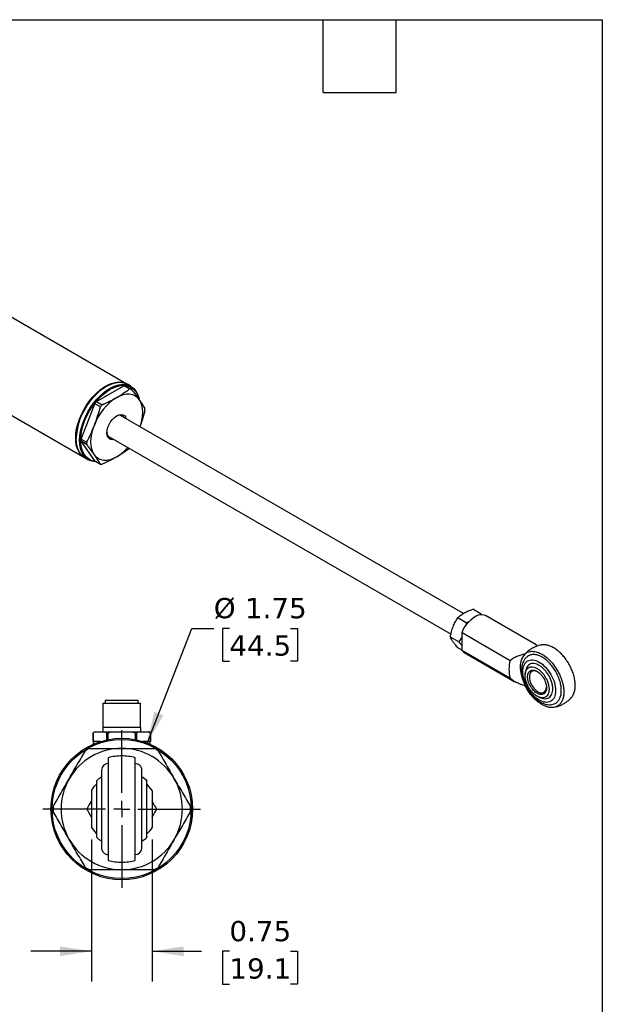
# Model space of a CAD drawing. Header units: inches. Extents: x 0.7 to 32.2, y 0.7 to 24.8.
# Tile 5 of 5: x 25 to 32.2, y 12.6 to 24.8. Entities that reach past the tile are written whole.
import ezdxf

# ---------------------------------------------------------------- set-up
doc = ezdxf.new("R2010")
doc.units = ezdxf.units.IN
doc.header["$LTSCALE"] = 3
doc.header["$MEASUREMENT"] = 0
doc.linetypes.add('SLD-Center', pattern=[0.75, 0.6, -0.05, 0.05, -0.05])
doc.linetypes.add('SLD-Solid', pattern=[0])
doc.layers.add('CENTER', color=40, linetype='SLD-Center')
doc.layers.add('DIMENSIONS', color=140, linetype='SLD-Solid', lineweight=25)
doc.layers.add('TEXT', color=140, linetype='SLD-Solid', lineweight=25)
doc.styles.add('SLDTEXTSTYLE0', font='VERDANA.TTF')
doc.dimstyles.new('SLDDIMSTYLE6', dxfattribs={"dimtxt": 0.254883, "dimasz": 0.39, "dimexe": 0, "dimexo": 0.0625, "dimgap": 0.063721, "dimtad": 0, "dimtih": 1, "dimtoh": 1, "dimrnd": 1e-09, "dimzin": 12, "dimdsep": 46, "dimtxsty": 'SLDTEXTSTYLE0', "dimsah": 1, "dimcen": 0, "dimadec": 0, "dimazin": 3, "dimtfac": 1, "dimtofl": 0, "dimtmove": 0, "dimatfit": 3, "dimfxl": 0, "dimfrac": 2, "dimtolj": 1, "dimtzin": 12, "dimarcsym": 0})
doc.dimstyles.new('SLDDIMSTYLE7', dxfattribs={"dimtxt": 0.254883, "dimasz": 0.39, "dimexe": 0, "dimexo": 0.0625, "dimgap": 0.063721, "dimtad": 0, "dimtih": 1, "dimtoh": 1, "dimrnd": 1e-09, "dimdsep": 46, "dimtxsty": 'SLDTEXTSTYLE0', "dimsah": 1, "dimcen": 0.09, "dimadec": 0, "dimazin": 2, "dimtfac": 1, "dimtmove": 0, "dimatfit": 0, "dimfxl": 0, "dimfrac": 2, "dimtolj": 1, "dimtzin": 12, "dimarcsym": 0})

# ---------------------------------------------------------------- blocks, each defined once
blk = doc.blocks.new('_D_7')
at = {"layer": 'DIMENSIONS'}
for p, q in [((26.624, 15.812), (27.173, 17.229)), ((27.173, 17.229), (27.446, 17.229)), ((27.639, 17.229), (27.553, 17.229)), ((27.553, 17.229), (27.553, 16.824)), ((28.396, 17.229), (28.482, 17.229)), ((28.482, 17.229), (28.482, 16.824)), ((27.553, 16.824), (27.639, 16.824)), ((28.482, 16.824), (28.396, 16.824))]:
    blk.add_line(p, q, dxfattribs=at)
blk.add_solid([(26.624, 15.812), (26.821, 16.154), (26.709, 16.197)], dxfattribs=at)
at = {"layer": 'DIMENSIONS', "char_height": 0.25, "attachment_point": 1, "style": 'SLDTEXTSTYLE0'}
for s, insert in [('%%c', (27.446, 17.604)), ('1.75', (27.831, 17.604)), ('44.5', (27.639, 17.142))]:
    blk.add_mtext(s, dxfattribs=dict(at, insert=insert))
blk = doc.blocks.new('_D_8')
at = {"layer": 'DIMENSIONS'}
for p, q in [((25.933, 14.621), (25.933, 12.864)), ((26.683, 14.621), (26.683, 12.864)), ((25.933, 13.239), (25.183, 13.239)), ((26.683, 13.239), (27.293, 13.239)), ((27.639, 13.239), (27.553, 13.239)), ((27.553, 13.239), (27.553, 12.834)), ((28.396, 13.239), (28.482, 13.239)), ((28.482, 13.239), (28.482, 12.834)), ((27.553, 12.834), (27.639, 12.834)), ((28.482, 12.834), (28.396, 12.834))]:
    blk.add_line(p, q, dxfattribs=at)
for points in [[(25.933, 13.239), (25.543, 13.299), (25.543, 13.179)], [(26.683, 13.239), (27.073, 13.179), (27.073, 13.299)]]:
    blk.add_solid(points, dxfattribs=at)
at = {"layer": 'DIMENSIONS', "char_height": 0.25, "attachment_point": 1, "style": 'SLDTEXTSTYLE0'}
for s, insert in [('0.75', (27.639, 13.613)), ('19.1', (27.639, 13.151))]:
    blk.add_mtext(s, dxfattribs=dict(at, insert=insert))
blk = doc.blocks.new('SW_CENTERMARKSYMBOL_2')
at = {"layer": 'CENTER', "color": 0}
for p, q in [((0, 0.2), (0, 0.975)), ((-0.2, 0), (-0.975, 0)), ((0, 0), (-0.1, 0)), ((0, 0), (0, 0.1)), ((0, 0), (0, -0.1)), ((0, 0), (0.1, 0)), ((0.2, 0), (0.975, 0)), ((0, -0.2), (0, -0.975))]:
    blk.add_line(p, q, dxfattribs=at)

msp = doc.modelspace()

# ---------------------------------------------------------------- linework, layer by layer
for p, q in [((26.372, 20.248), (20.165, 23.832)), ((19.377, 23.074), (25.847, 19.339)), ((25.995, 20.031), (26.335, 20.227)), ((26.116, 20.219), (26.11, 20.215)), ((26.404, 20.187), (26.335, 20.227)), ((26.356, 20.225), (26.425, 20.185)), ((26.421, 20.22), (26.379, 20.245)), ((25.805, 19.568), (25.974, 20.005)), ((26.044, 19.965), (25.974, 20.005)), ((25.995, 20.031), (26.065, 19.991)), ((30.533, 17.413), (26.292, 19.861)), ((26.296, 19.861), (26.298, 19.857)), ((26.142, 19.602), (30.379, 17.157)), ((26.142, 19.6), (26.146, 19.6)), ((25.745, 19.583), (25.745, 19.576)), ((25.805, 19.568), (25.874, 19.528)), ((25.974, 19.298), (25.805, 19.54)), ((25.874, 19.5), (25.805, 19.54)), ((25.854, 19.335), (25.896, 19.311)), ((25.974, 19.298), (26.044, 19.258)), ((30.752, 17.404), (30.647, 17.464)), ((30.752, 17.404), (30.745, 17.398)), ((30.759, 17.396), (30.752, 17.404)), ((30.568, 17.298), (30.464, 17.358)), ((30.568, 17.298), (30.561, 17.263)), ((30.599, 17.309), (30.568, 17.298)), ((31.433, 17.024), (30.805, 17.386)), ((30.515, 17.177), (31.111, 16.833)), ((30.515, 16.957), (30.515, 17.177)), ((30.476, 17.061), (30.372, 17.121)), ((30.515, 16.961), (30.464, 16.99)), ((31.111, 16.613), (30.515, 16.957)), ((30.543, 16.931), (31.17, 16.569)), ((26.103, 16.34), (26.103, 16.303)), ((26.103, 16.34), (26.308, 16.34)), ((26.308, 16.34), (26.512, 16.34)), ((26.512, 16.303), (26.512, 16.34)), ((26.075, 16.303), (26.075, 16.008)), ((26.075, 16.303), (26.308, 16.303)), ((26.308, 16.303), (26.54, 16.303)), ((26.54, 16.008), (26.54, 16.303)), ((25.977, 15.949), (26.096, 15.949)), ((26.073, 16.008), (26.073, 15.949)), ((26.073, 16.008), (26.308, 16.008)), ((26.189, 15.949), (26.426, 15.949)), ((26.308, 16.008), (26.542, 16.008)), ((26.52, 15.949), (26.638, 15.949)), ((26.542, 15.949), (26.542, 16.008)), ((25.953, 15.929), (25.953, 15.831)), ((25.953, 15.929), (25.954, 15.929)), ((25.953, 15.831), (25.954, 15.831)), ((25.954, 15.831), (25.954, 15.929)), ((25.993, 15.831), (25.954, 15.831)), ((26.046, 15.831), (25.993, 15.831)), ((26.12, 15.929), (26.142, 15.929)), ((26.12, 15.929), (26.12, 15.851)), ((26.142, 15.855), (26.142, 15.929)), ((26.474, 15.929), (26.496, 15.929)), ((26.474, 15.929), (26.474, 15.855)), ((26.496, 15.851), (26.496, 15.929)), ((26.622, 15.831), (26.569, 15.831)), ((26.662, 15.831), (26.622, 15.831)), ((26.662, 15.831), (26.662, 15.929)), ((26.662, 15.929), (26.662, 15.831)), ((26.662, 15.929), (26.662, 15.929)), ((26.662, 15.831), (26.662, 15.831)), ((25.933, 15.221), (25.933, 14.771)), ((26.62, 15.298), (26.683, 15.221)), ((26.683, 15.221), (26.683, 14.771)), ((25.995, 14.693), (25.933, 14.771))]:
    msp.add_line(p, q)
at = {"flags": 128}
for points in [[(25.851, 19.337), (25.839, 19.344), (25.81, 19.368), (25.785, 19.399), (25.765, 19.437), (25.75, 19.479), (25.742, 19.527), (25.739, 19.579), (25.742, 19.635), (25.75, 19.693), (25.765, 19.752), (25.785, 19.812), (25.81, 19.872), (25.839, 19.931), (25.873, 19.987), (25.911, 20.041), (25.952, 20.09), (25.995, 20.135), (26.04, 20.175), (26.087, 20.208), (26.133, 20.235), (26.179, 20.255), (26.225, 20.268), (26.268, 20.273), (26.309, 20.27), (26.347, 20.26), (26.376, 20.246)], [(25.854, 19.335), (25.846, 19.34), (25.816, 19.365), (25.791, 19.396), (25.771, 19.433), (25.757, 19.476), (25.748, 19.524), (25.745, 19.576), (25.748, 19.631), (25.757, 19.689), (25.771, 19.748), (25.791, 19.809), (25.816, 19.868), (25.846, 19.927), (25.88, 19.984), (25.917, 20.037), (25.958, 20.087), (26.002, 20.131), (26.047, 20.171), (26.093, 20.204), (26.14, 20.231), (26.186, 20.251), (26.231, 20.264), (26.274, 20.269), (26.315, 20.267), (26.353, 20.257), (26.379, 20.245)], [(25.995, 19.286), (25.96, 19.289), (25.922, 19.298), (25.888, 19.316), (25.858, 19.34), (25.833, 19.371), (25.814, 19.408), (25.799, 19.451), (25.79, 19.499), (25.787, 19.551), (25.79, 19.607), (25.799, 19.664), (25.814, 19.724), (25.833, 19.784), (25.858, 19.844), (25.888, 19.903), (25.922, 19.959), (25.96, 20.013), (26.001, 20.062), (26.044, 20.107), (26.089, 20.146), (26.135, 20.18), (26.182, 20.207), (26.228, 20.227), (26.273, 20.239), (26.317, 20.245), (26.358, 20.242), (26.395, 20.232), (26.429, 20.215), (26.459, 20.191), (26.484, 20.16), (26.504, 20.122), (26.518, 20.08), (26.523, 20.06)], [(26.165, 20.183), (26.212, 20.207), (26.258, 20.223), (26.302, 20.231), (26.344, 20.232), (26.383, 20.225), (26.419, 20.211), (26.45, 20.189), (26.477, 20.16), (26.499, 20.125), (26.515, 20.084), (26.523, 20.053)], [(25.986, 19.291), (25.966, 19.294), (25.929, 19.304), (25.895, 19.323), (25.866, 19.348), (25.842, 19.38), (25.823, 19.419), (25.809, 19.463), (25.802, 19.512), (25.8, 19.565), (25.805, 19.621), (25.815, 19.68), (25.831, 19.74), (25.853, 19.8), (25.88, 19.86), (25.911, 19.918), (25.947, 19.973), (25.986, 20.025), (26.028, 20.073), (26.073, 20.116), (26.118, 20.153), (26.165, 20.183)], [(26.246, 20.083), (26.287, 20.103), (26.328, 20.118), (26.367, 20.125), (26.405, 20.125), (26.439, 20.119), (26.471, 20.105), (26.498, 20.085), (26.521, 20.058)], [(26.521, 20.058), (26.54, 20.026), (26.553, 19.988), (26.561, 19.945), (26.564, 19.899), (26.561, 19.849), (26.553, 19.798), (26.54, 19.744), (26.533, 19.722)], [(26.212, 19.562), (26.193, 19.559), (26.17, 19.563), (26.151, 19.574), (26.137, 19.592), (26.128, 19.616), (26.125, 19.645), (26.128, 19.678), (26.137, 19.713), (26.151, 19.748), (26.17, 19.781), (26.193, 19.811), (26.219, 19.836), (26.246, 19.855), (26.273, 19.867), (26.298, 19.871), (26.321, 19.868), (26.34, 19.857), (26.355, 19.839), (26.362, 19.821)], [(26.296, 19.859), (26.294, 19.862), (26.294, 19.862)], [(25.97, 19.372), (25.952, 19.405), (25.938, 19.443), (25.93, 19.485), (25.927, 19.532), (25.93, 19.581), (25.938, 19.633), (25.952, 19.686), (25.97, 19.74)], [(26.149, 19.598), (26.146, 19.599), (26.145, 19.599)], [(26.246, 19.348), (26.204, 19.327), (26.163, 19.313), (26.124, 19.305), (26.087, 19.305), (26.052, 19.312), (26.021, 19.325), (25.993, 19.346), (25.97, 19.372)], [(30.515, 17.177), (30.535, 17.222), (30.561, 17.263), (30.59, 17.302), (30.623, 17.335), (30.657, 17.362), (30.691, 17.382), (30.725, 17.394), (30.758, 17.398), (30.787, 17.394), (30.805, 17.386)], [(30.515, 16.957), (30.535, 16.936), (30.543, 16.931)], [(31.297, 16.915), (31.274, 16.89), (31.255, 16.858), (31.243, 16.82), (31.236, 16.776), (31.236, 16.729), (31.243, 16.678), (31.255, 16.625), (31.274, 16.572), (31.297, 16.519)], [(31.454, 16.691), (31.428, 16.702), (31.404, 16.705), (31.383, 16.701), (31.366, 16.688), (31.354, 16.669), (31.348, 16.644), (31.348, 16.614), (31.354, 16.582), (31.366, 16.549), (31.383, 16.517), (31.404, 16.488), (31.428, 16.463), (31.454, 16.445), (31.479, 16.434), (31.503, 16.431), (31.524, 16.435), (31.541, 16.448), (31.553, 16.467), (31.559, 16.492), (31.56, 16.507)]]:
    msp.add_lwpolyline(points, dxfattribs=at)
for radius in [0.875, 0.86]:
    msp.add_circle((26.308, 14.996), radius)
for centre, radius, start, end in [((26.533, 19.549), 0.789, 122.4546, 177.5508), ((26.327, 20.022), 0.205, 81.9467, 87.8343), ((26.618, 19.501), 0.691, 122.638, 159.7729), ((26.396, 19.982), 0.205, 81.9467, 87.8343), ((26.627, 19.502), 0.825, 140.0404, 142.3705), ((26.697, 19.462), 0.825, 140.0404, 142.3705), ((26.277, 19.795), 0.0669, 45.049, 124.0367), ((26.114, 19.93), 0.481, 358.3307, 1.6693), ((26.191, 19.648), 0.0662, 175.4707, 255.4543), ((26.285, 19.554), 0.481, 178.3307, 181.6693), ((26.355, 19.514), 0.481, 178.3307, 181.6693), ((25.951, 19.838), 0.572, 300.985, 319.0474), ((26.072, 19.462), 0.205, 261.9467, 267.8343), ((31.548, 16.679), 0.345, 127.0329, 136.7079), ((31.518, 16.723), 0.422, 164.8418, 195.1582), ((25.983, 15.801), 0.0295, 90, 190.1823), ((26.632, 15.801), 0.0295, 349.8177, 90), ((26.308, 14.996), 0.75, 90, 150), ((26.308, 14.996), 0.85, 118.0725, 121.9275), ((26.308, 14.996), 0.75, 30, 90), ((26.308, 14.996), 0.85, 58.0725, 61.9275), ((26.308, 14.996), 0.656, 90, 104.7472), ((26.308, 14.996), 0.656, 75.2465, 90), ((26.141, 15.475), 0.0833, 90.0185, 180), ((26.474, 15.475), 0.0833, 0, 90.0185), ((26.308, 14.996), 0.75, 150, 210), ((26.308, 14.996), 0.469, 48.1426, 57.7592), ((26.308, 14.996), 0.75, 330, 30), ((26.308, 14.996), 0.85, 178.0725, 181.9275), ((26.308, 14.996), 0.85, 358.0725, 1.9275), ((26.308, 14.996), 0.75, 210, 270), ((26.308, 14.996), 0.75, 270, 330), ((26.308, 14.996), 0.469, 302.2409, 311.8623), ((26.141, 14.517), 0.0833, 180, 270.0185), ((26.474, 14.517), 0.0833, 270.0185, 0), ((26.308, 14.996), 0.656, 255.2465, 270), ((26.308, 14.996), 0.656, 270, 284.7472), ((26.308, 14.996), 0.85, 238.0725, 241.9275), ((26.308, 14.996), 0.85, 298.0725, 301.9275)]:
    msp.add_arc(centre, radius, start, end)
for points, knots in [([(26.065, 19.991), (26.096, 20.005), (26.127, 20.02), (26.188, 20.05), (26.217, 20.066), (26.246, 20.083)], [0, 0, 0, 0, 0.5, 0.5, 1, 1, 1, 1]), ([(26.246, 20.083), (26.274, 20.099), (26.301, 20.116), (26.354, 20.151), (26.379, 20.169), (26.404, 20.187)], [0, 0, 0, 0, 0.5, 0.5, 1, 1, 1, 1]), ([(26.425, 20.185), (26.443, 20.163), (26.46, 20.141), (26.492, 20.099), (26.507, 20.078), (26.521, 20.058)], [0, 0, 0, 0, 0.5, 0.5, 1, 1, 1, 1]), ([(25.97, 19.74), (25.984, 19.776), (25.997, 19.814), (26.022, 19.889), (26.033, 19.927), (26.044, 19.965)], [0, 0, 0, 0, 0.5, 0.5, 1, 1, 1, 1]), ([(26.521, 20.058), (26.535, 20.038), (26.549, 20.018), (26.573, 19.98), (26.584, 19.962), (26.595, 19.944)], [0, 0, 0, 0, 0.5, 0.5, 1, 1, 1, 1]), ([(26.595, 19.916), (26.584, 19.878), (26.565, 19.812), (26.542, 19.749), (26.533, 19.722)], [0, 0, 0, 0, 0.58204, 1, 1, 1, 1]), ([(25.874, 19.528), (25.892, 19.562), (25.909, 19.597), (25.941, 19.667), (25.956, 19.703), (25.97, 19.74)], [0, 0, 0, 0, 0.5, 0.5, 1, 1, 1, 1]), ([(25.97, 19.372), (25.956, 19.393), (25.941, 19.413), (25.909, 19.456), (25.892, 19.478), (25.874, 19.5)], [0, 0, 0, 0, 0.5, 0.5, 1, 1, 1, 1]), ([(26.044, 19.258), (26.033, 19.276), (26.022, 19.295), (25.997, 19.333), (25.984, 19.352), (25.97, 19.372)], [0, 0, 0, 0, 0.5, 0.5, 1, 1, 1, 1]), ([(26.246, 19.348), (26.217, 19.331), (26.188, 19.316), (26.127, 19.285), (26.096, 19.271), (26.065, 19.256)], [0, 0, 0, 0, 0.5, 0.5, 1, 1, 1, 1]), ([(26.404, 19.452), (26.379, 19.434), (26.354, 19.416), (26.301, 19.381), (26.274, 19.364), (26.246, 19.348)], [0, 0, 0, 0, 0.5, 0.5, 1, 1, 1, 1]), ([(30.464, 17.358), (30.474, 17.369), (30.486, 17.38), (30.512, 17.4), (30.526, 17.41), (30.541, 17.419)], [0, 0, 0, 0, 0.5, 0.5, 1, 1, 1, 1]), ([(30.541, 17.419), (30.557, 17.428), (30.574, 17.436), (30.609, 17.451), (30.628, 17.458), (30.647, 17.464)], [0, 0, 0, 0, 0.5, 0.5, 1, 1, 1, 1]), ([(30.404, 17.248), (30.411, 17.268), (30.421, 17.287), (30.441, 17.324), (30.452, 17.341), (30.464, 17.358)], [0, 0, 0, 0, 0.5, 0.5, 1, 1, 1, 1]), ([(30.372, 17.121), (30.375, 17.143), (30.379, 17.164), (30.389, 17.207), (30.396, 17.227), (30.404, 17.248)], [0, 0, 0, 0, 0.5, 0.5, 1, 1, 1, 1]), ([(30.404, 17.064), (30.396, 17.075), (30.389, 17.085), (30.379, 17.104), (30.375, 17.113), (30.372, 17.121)], [0, 0, 0, 0, 0.5, 0.5, 1, 1, 1, 1]), ([(30.464, 16.99), (30.452, 17.004), (30.441, 17.016), (30.421, 17.041), (30.411, 17.053), (30.404, 17.064)], [0, 0, 0, 0, 0.5, 0.5, 1, 1, 1, 1]), ([(30.515, 17.125), (30.513, 17.121), (30.507, 17.108), (30.494, 17.087), (30.482, 17.07), (30.476, 17.061)], [0, 0, 0, 0, 0.156548, 0.577434, 1, 1, 1, 1]), ([(30.476, 17.061), (30.488, 17.048), (30.501, 17.032), (30.513, 17.018), (30.515, 17.015)], [0, 0, 0, 0, 0.826365, 1, 1, 1, 1]), ([(31.111, 16.833), (31.123, 16.844), (31.137, 16.854), (31.165, 16.871), (31.18, 16.878), (31.212, 16.892), (31.229, 16.897), (31.262, 16.908), (31.28, 16.912), (31.297, 16.915)], [0, 0, 0, 0, 0.25, 0.25, 0.5, 0.5, 0.75, 0.75, 1, 1, 1, 1]), ([(31.297, 16.915), (31.306, 16.923), (31.316, 16.929), (31.336, 16.938), (31.347, 16.941), (31.365, 16.944), (31.371, 16.945), (31.383, 16.945), (31.389, 16.945), (31.408, 16.944), (31.42, 16.942), (31.44, 16.937), (31.447, 16.935), (31.461, 16.93), (31.467, 16.927), (31.488, 16.918), (31.502, 16.911), (31.522, 16.898), (31.529, 16.893), (31.543, 16.884), (31.55, 16.878), (31.57, 16.862), (31.583, 16.85), (31.602, 16.831), (31.609, 16.824), (31.621, 16.811), (31.627, 16.804), (31.646, 16.782), (31.657, 16.766), (31.679, 16.735), (31.689, 16.718), (31.708, 16.684), (31.717, 16.667), (31.733, 16.632), (31.74, 16.614), (31.749, 16.587), (31.752, 16.578), (31.757, 16.561), (31.759, 16.552), (31.766, 16.526), (31.769, 16.509), (31.772, 16.483), (31.773, 16.475), (31.774, 16.458), (31.774, 16.45), (31.774, 16.426), (31.773, 16.411), (31.77, 16.39), (31.769, 16.383), (31.765, 16.369), (31.764, 16.362), (31.757, 16.343), (31.752, 16.331), (31.743, 16.315), (31.74, 16.31), (31.733, 16.301), (31.729, 16.296), (31.717, 16.283), (31.708, 16.276), (31.69, 16.264), (31.679, 16.26), (31.657, 16.253), (31.646, 16.251), (31.622, 16.25), (31.609, 16.25), (31.59, 16.253), (31.583, 16.255), (31.57, 16.258), (31.563, 16.26), (31.543, 16.267), (31.529, 16.273), (31.502, 16.288), (31.488, 16.297), (31.461, 16.316), (31.447, 16.327), (31.428, 16.344), (31.421, 16.35), (31.408, 16.363), (31.402, 16.37), (31.383, 16.391), (31.371, 16.405), (31.353, 16.428), (31.348, 16.436), (31.337, 16.452), (31.331, 16.46), (31.316, 16.485), (31.306, 16.502), (31.297, 16.519)], [0, 0, 0, 0, 0.03125, 0.03125, 0.0625, 0.0625, 0.078125, 0.078125, 0.09375, 0.09375, 0.125, 0.125, 0.140625, 0.140625, 0.15625, 0.15625, 0.1875, 0.1875, 0.203125, 0.203125, 0.21875, 0.21875, 0.25, 0.25, 0.265625, 0.265625, 0.28125, 0.28125, 0.3125, 0.3125, 0.34375, 0.34375, 0.375, 0.375, 0.40625, 0.40625, 0.421875, 0.421875, 0.4375, 0.4375, 0.46875, 0.46875, 0.484375, 0.484375, 0.5, 0.5, 0.53125, 0.53125, 0.546875, 0.546875, 0.5625, 0.5625, 0.59375, 0.59375, 0.609375, 0.609375, 0.625, 0.625, 0.65625, 0.65625, 0.6875, 0.6875, 0.71875, 0.71875, 0.75, 0.75, 0.765625, 0.765625, 0.78125, 0.78125, 0.8125, 0.8125, 0.84375, 0.84375, 0.875, 0.875, 0.890625, 0.890625, 0.90625, 0.90625, 0.9375, 0.9375, 0.953125, 0.953125, 0.96875, 0.96875, 1, 1, 1, 1]), ([(31.495, 17.023), (31.484, 17.021), (31.459, 17.015), (31.422, 17.002), (31.383, 16.982), (31.354, 16.966), (31.341, 16.954), (31.34, 16.953)], [0, 0, 0, 0, 0.198984, 0.435522, 0.693679, 0.967118, 1, 1, 1, 1]), ([(31.437, 17.006), (31.437, 17.009), (31.436, 17.018), (31.434, 17.024), (31.433, 17.024), (31.432, 17.024)], [0, 0, 0, 0, 0.280583, 0.890054, 1, 1, 1, 1]), ([(31.869, 16.376), (31.869, 16.376), (31.878, 16.384), (31.892, 16.408), (31.908, 16.448), (31.916, 16.496), (31.916, 16.548), (31.908, 16.604), (31.894, 16.663), (31.872, 16.721), (31.843, 16.779), (31.81, 16.834), (31.771, 16.884), (31.729, 16.929), (31.685, 16.966), (31.639, 16.995), (31.594, 17.016), (31.55, 17.026), (31.517, 17.028), (31.5, 17.024), (31.495, 17.022)], [0, 0, 0, 0, 0.000589, 0.062413, 0.122494, 0.184318, 0.2444, 0.306224, 0.366305, 0.428129, 0.488211, 0.550035, 0.610117, 0.67194, 0.732022, 0.793846, 0.853928, 0.915752, 0.975833, 1, 1, 1, 1]), ([(31.337, 16.89), (31.33, 16.885), (31.312, 16.874), (31.291, 16.851), (31.273, 16.821), (31.26, 16.789), (31.253, 16.753), (31.251, 16.715), (31.253, 16.677), (31.259, 16.638), (31.269, 16.602), (31.279, 16.571), (31.291, 16.541), (31.304, 16.515), (31.313, 16.498), (31.318, 16.49)], [0, 0, 0, 0, 0.070384, 0.163504, 0.249454, 0.337341, 0.425949, 0.513867, 0.599874, 0.682936, 0.760162, 0.828951, 0.883584, 0.946938, 1, 1, 1, 1]), ([(31.266, 16.694), (31.266, 16.757), (31.288, 16.804), (31.364, 16.848), (31.416, 16.843), (31.523, 16.781), (31.575, 16.726), (31.651, 16.594), (31.673, 16.522), (31.673, 16.46)], [0, 0, 0, 0, 0.25, 0.25, 0.5, 0.5, 0.75, 0.75, 1, 1, 1, 1]), ([(31.638, 16.48), (31.637, 16.492), (31.636, 16.517), (31.627, 16.559), (31.611, 16.603), (31.589, 16.646), (31.562, 16.687), (31.532, 16.722), (31.501, 16.751), (31.469, 16.772), (31.438, 16.787), (31.407, 16.795), (31.377, 16.794), (31.35, 16.785), (31.328, 16.766), (31.315, 16.747), (31.311, 16.733), (31.311, 16.73)], [0, 0, 0, 0, 0.064886, 0.133659, 0.205291, 0.278443, 0.351595, 0.423226, 0.491999, 0.556885, 0.621771, 0.690544, 0.762176, 0.835328, 0.90848, 0.980112, 1, 1, 1, 1]), ([(31.743, 16.46), (31.743, 16.477), (31.741, 16.513), (31.728, 16.572), (31.706, 16.634), (31.675, 16.696), (31.637, 16.753), (31.594, 16.804), (31.549, 16.844), (31.505, 16.875), (31.46, 16.896), (31.416, 16.906), (31.373, 16.906), (31.349, 16.895), (31.337, 16.89)], [0, 0, 0, 0, 0.077819, 0.160299, 0.246208, 0.333941, 0.421673, 0.507582, 0.590063, 0.667882, 0.745701, 0.828181, 0.91409, 1, 1, 1, 1]), ([(31.673, 16.46), (31.673, 16.398), (31.651, 16.35), (31.575, 16.306), (31.523, 16.311), (31.416, 16.374), (31.364, 16.428), (31.288, 16.56), (31.266, 16.632), (31.266, 16.694)], [0, 0, 0, 0, 0.25, 0.25, 0.5, 0.5, 0.75, 0.75, 1, 1, 1, 1]), ([(31.295, 16.647), (31.295, 16.649), (31.295, 16.652), (31.295, 16.657), (31.295, 16.662), (31.296, 16.667), (31.297, 16.672), (31.298, 16.68), (31.3, 16.691), (31.305, 16.704), (31.311, 16.716), (31.321, 16.731), (31.337, 16.744), (31.361, 16.753), (31.388, 16.754), (31.415, 16.747), (31.443, 16.734), (31.471, 16.715), (31.499, 16.689), (31.525, 16.658), (31.549, 16.622), (31.568, 16.584), (31.578, 16.554), (31.584, 16.533), (31.586, 16.521), (31.589, 16.51), (31.59, 16.498), (31.591, 16.487), (31.591, 16.48), (31.591, 16.476)], [0, 0, 0, 0, 0.009658, 0.019246, 0.028837, 0.038502, 0.048306, 0.058313, 0.088096, 0.120109, 0.150634, 0.184482, 0.250136, 0.31579, 0.38008, 0.441804, 0.500039, 0.558274, 0.619998, 0.68672, 0.749939, 0.815725, 0.879882, 0.900044, 0.920127, 0.940148, 0.960122, 0.980067, 1, 1, 1, 1]), ([(31.31, 16.73), (31.306, 16.716), (31.299, 16.693), (31.296, 16.67), (31.296, 16.661)], [0, 0, 0, 0, 0.634821, 1, 1, 1, 1]), ([(31.326, 16.629), (31.326, 16.631), (31.326, 16.634), (31.326, 16.639), (31.327, 16.644), (31.327, 16.648), (31.328, 16.655), (31.33, 16.664), (31.334, 16.675), (31.339, 16.684), (31.347, 16.695), (31.36, 16.706), (31.375, 16.712), (31.389, 16.713), (31.4, 16.712), (31.411, 16.71), (31.42, 16.707), (31.429, 16.704), (31.436, 16.701), (31.441, 16.698), (31.443, 16.697)], [0, 0, 0, 0, 0.0233365, 0.04663, 0.0699117, 0.0932129, 0.1165649, 0.1783046, 0.2400921, 0.304406, 0.3687678, 0.5000057, 0.6312435, 0.6955574, 0.7599192, 0.821659, 0.8834464, 0.9223111, 0.9611139, 1, 1, 1, 1]), ([(31.443, 16.697), (31.444, 16.696), (31.447, 16.694), (31.451, 16.692), (31.456, 16.689), (31.46, 16.686), (31.467, 16.681), (31.475, 16.673), (31.486, 16.663), (31.497, 16.651), (31.511, 16.634), (31.526, 16.61), (31.539, 16.585), (31.547, 16.564), (31.552, 16.549), (31.555, 16.534), (31.558, 16.522), (31.559, 16.511), (31.56, 16.503), (31.56, 16.497), (31.56, 16.494)], [0, 0, 0, 0, 0.023337, 0.04663, 0.069912, 0.093213, 0.116565, 0.178305, 0.240092, 0.304406, 0.368768, 0.500006, 0.631244, 0.695557, 0.759919, 0.821659, 0.883446, 0.922311, 0.961114, 1, 1, 1, 1]), ([(31.297, 16.519), (31.28, 16.524), (31.263, 16.529), (31.229, 16.541), (31.213, 16.548), (31.189, 16.559), (31.181, 16.563), (31.166, 16.572), (31.158, 16.576), (31.137, 16.591), (31.123, 16.601), (31.111, 16.613)], [0, 0, 0, 0, 0.25, 0.25, 0.5, 0.5, 0.625, 0.625, 0.75, 0.75, 1, 1, 1, 1]), ([(31.591, 16.476), (31.591, 16.474), (31.591, 16.471), (31.591, 16.465), (31.59, 16.459), (31.59, 16.454), (31.589, 16.448), (31.588, 16.443), (31.587, 16.438), (31.586, 16.433), (31.584, 16.428), (31.582, 16.424), (31.578, 16.412), (31.568, 16.395), (31.549, 16.379), (31.525, 16.371), (31.499, 16.37), (31.471, 16.377), (31.443, 16.39), (31.415, 16.409), (31.388, 16.434), (31.361, 16.465), (31.337, 16.501), (31.318, 16.539), (31.307, 16.572), (31.3, 16.597), (31.298, 16.612), (31.296, 16.623), (31.295, 16.631), (31.295, 16.639), (31.295, 16.645), (31.295, 16.647)], [0, 0, 0, 0, 0.010876, 0.021753, 0.032633, 0.04352, 0.054416, 0.065325, 0.076248, 0.087188, 0.098149, 0.109132, 0.12014, 0.184313, 0.250092, 0.313332, 0.380042, 0.44177, 0.50001, 0.558249, 0.619977, 0.684272, 0.74993, 0.815589, 0.879883, 0.911894, 0.941684, 0.956381, 0.970847, 0.985466, 1, 1, 1, 1]), ([(31.56, 16.494), (31.56, 16.493), (31.56, 16.489), (31.56, 16.485), (31.559, 16.48), (31.559, 16.475), (31.558, 16.468), (31.555, 16.459), (31.552, 16.449), (31.547, 16.44), (31.539, 16.428), (31.526, 16.418), (31.507, 16.411), (31.487, 16.41), (31.465, 16.416), (31.443, 16.426), (31.421, 16.441), (31.399, 16.461), (31.378, 16.485), (31.36, 16.514), (31.347, 16.539), (31.339, 16.56), (31.334, 16.575), (31.33, 16.589), (31.328, 16.602), (31.327, 16.612), (31.326, 16.621), (31.326, 16.627), (31.326, 16.629)], [0, 0, 0, 0, 0.011674, 0.023326, 0.034972, 0.046628, 0.058309, 0.089193, 0.120101, 0.152273, 0.184469, 0.250118, 0.315768, 0.380053, 0.441772, 0.500003, 0.558234, 0.619953, 0.684238, 0.749887, 0.815537, 0.847708, 0.879904, 0.910788, 0.941696, 0.961138, 0.980548, 1, 1, 1, 1]), ([(31.318, 16.49), (31.327, 16.475), (31.339, 16.455), (31.36, 16.427), (31.378, 16.404), (31.402, 16.38), (31.427, 16.356), (31.455, 16.335), (31.484, 16.317), (31.514, 16.302), (31.545, 16.291), (31.576, 16.285), (31.608, 16.285), (31.638, 16.29), (31.66, 16.297), (31.671, 16.304), (31.672, 16.305)], [0, 0, 0, 0, 0.098765, 0.139016, 0.205416, 0.273744, 0.346471, 0.421753, 0.498957, 0.577622, 0.657357, 0.737797, 0.818728, 0.900357, 0.983696, 1, 1, 1, 1]), ([(31.522, 16.363), (31.525, 16.362), (31.539, 16.359), (31.562, 16.36), (31.589, 16.37), (31.611, 16.388), (31.627, 16.414), (31.636, 16.445), (31.637, 16.469), (31.638, 16.48)], [0, 0, 0, 0, 0.0449753, 0.206615, 0.3716849, 0.5367548, 0.6983945, 0.8535824, 1, 1, 1, 1]), ([(31.673, 16.305), (31.673, 16.305), (31.686, 16.31), (31.705, 16.33), (31.728, 16.366), (31.741, 16.41), (31.743, 16.443), (31.743, 16.46)], [0, 0, 0, 0, 0.005428, 0.26672, 0.522583, 0.768233, 1, 1, 1, 1]), ([(31.455, 16.385), (31.458, 16.384), (31.474, 16.375), (31.497, 16.367), (31.517, 16.364), (31.522, 16.363)], [0, 0, 0, 0, 0.13458, 0.776913, 1, 1, 1, 1]), ([(31.656, 16.253), (31.667, 16.256), (31.692, 16.261), (31.729, 16.275), (31.769, 16.294), (31.808, 16.32), (31.842, 16.347), (31.86, 16.368), (31.868, 16.376)], [0, 0, 0, 0, 0.1369212, 0.3001845, 0.4783702, 0.6671034, 0.8638997, 1, 1, 1, 1]), ([(25.954, 15.929), (25.954, 15.932), (25.954, 15.934), (25.955, 15.938), (25.956, 15.939), (25.959, 15.943), (25.961, 15.945), (25.968, 15.948), (25.973, 15.949), (25.977, 15.949)], [0, 0, 0, 0, 0.125, 0.125, 0.25, 0.25, 0.5, 0.5, 1, 1, 1, 1]), ([(26.096, 15.949), (26.098, 15.949), (26.1, 15.949), (26.105, 15.948), (26.107, 15.947), (26.112, 15.945), (26.114, 15.943), (26.117, 15.939), (26.118, 15.938), (26.119, 15.934), (26.12, 15.932), (26.12, 15.929)], [0, 0, 0, 0, 0.25, 0.25, 0.5, 0.5, 0.75, 0.75, 0.875, 0.875, 1, 1, 1, 1]), ([(26.096, 15.949), (26.099, 15.949), (26.104, 15.949), (26.113, 15.949), (26.122, 15.949), (26.131, 15.949), (26.142, 15.949), (26.156, 15.949), (26.172, 15.949), (26.184, 15.949), (26.189, 15.949)], [0, 0, 0, 0, 0.099898, 0.19975, 0.299663, 0.399741, 0.500089, 0.666927, 0.833401, 1, 1, 1, 1]), ([(26.142, 15.929), (26.142, 15.932), (26.143, 15.934), (26.145, 15.938), (26.147, 15.939), (26.153, 15.943), (26.157, 15.945), (26.171, 15.948), (26.18, 15.949), (26.189, 15.949)], [0, 0, 0, 0, 0.125, 0.125, 0.25, 0.25, 0.5, 0.5, 1, 1, 1, 1]), ([(26.426, 15.949), (26.431, 15.949), (26.435, 15.949), (26.445, 15.948), (26.449, 15.947), (26.458, 15.945), (26.462, 15.943), (26.468, 15.939), (26.47, 15.938), (26.473, 15.934), (26.474, 15.932), (26.474, 15.929)], [0, 0, 0, 0, 0.25, 0.25, 0.5, 0.5, 0.75, 0.75, 0.875, 0.875, 1, 1, 1, 1]), ([(26.426, 15.949), (26.429, 15.949), (26.436, 15.949), (26.446, 15.949), (26.456, 15.949), (26.466, 15.949), (26.477, 15.949), (26.49, 15.949), (26.505, 15.949), (26.515, 15.949), (26.52, 15.949)], [0, 0, 0, 0, 0.099898, 0.19975, 0.299663, 0.399741, 0.500089, 0.666927, 0.833401, 1, 1, 1, 1]), ([(26.496, 15.929), (26.496, 15.932), (26.496, 15.934), (26.498, 15.938), (26.498, 15.939), (26.501, 15.943), (26.504, 15.945), (26.51, 15.948), (26.515, 15.949), (26.52, 15.949)], [0, 0, 0, 0, 0.125, 0.125, 0.25, 0.25, 0.5, 0.5, 1, 1, 1, 1]), ([(26.662, 15.929), (26.662, 15.931), (26.662, 15.932), (26.661, 15.935), (26.661, 15.937), (26.66, 15.939), (26.658, 15.942), (26.651, 15.949), (26.644, 15.949), (26.638, 15.949)], [0, 0, 0, 0, 0.0577506, 0.0855715, 0.1132588, 0.1435636, 0.1807023, 0.2861332, 1, 1, 1, 1]), ([(26.638, 15.949), (26.64, 15.949), (26.643, 15.949), (26.647, 15.948), (26.649, 15.947), (26.654, 15.945), (26.656, 15.943), (26.659, 15.939), (26.66, 15.938), (26.661, 15.934), (26.662, 15.932), (26.662, 15.929)], [0, 0, 0, 0, 0.25, 0.25, 0.5, 0.5, 0.75, 0.75, 0.875, 0.875, 1, 1, 1, 1]), ([(26.654, 15.944), (26.654, 15.945), (26.649, 15.949), (26.643, 15.949), (26.639, 15.949), (26.638, 15.949)], [0, 0, 0, 0, 0.087289, 0.895629, 1, 1, 1, 1]), ([(25.658, 15.371), (25.692, 15.429), (25.725, 15.487), (25.792, 15.602), (25.825, 15.66), (25.858, 15.717)], [0, 0, 0, 0, 0.5, 0.5, 1, 1, 1, 1]), ([(25.908, 15.746), (25.974, 15.746), (26.041, 15.746), (26.174, 15.746), (26.241, 15.746), (26.308, 15.746)], [0, 0, 0, 0, 0.5, 0.5, 1, 1, 1, 1]), ([(26.308, 15.746), (26.375, 15.746), (26.441, 15.746), (26.575, 15.746), (26.641, 15.746), (26.708, 15.746)], [0, 0, 0, 0, 0.5, 0.5, 1, 1, 1, 1]), ([(26.757, 15.717), (26.79, 15.66), (26.824, 15.602), (26.89, 15.487), (26.924, 15.429), (26.957, 15.371)], [0, 0, 0, 0, 0.5, 0.5, 1, 1, 1, 1]), ([(26.141, 15.629), (26.141, 15.628), (26.141, 15.627), (26.141, 15.604), (26.141, 15.564), (26.141, 15.508), (26.141, 15.437), (26.141, 15.353), (26.141, 15.259), (26.141, 15.158), (26.141, 15.052), (26.141, 14.945), (26.141, 14.839), (26.141, 14.738), (26.141, 14.643), (26.141, 14.559), (26.141, 14.487), (26.141, 14.43), (26.141, 14.389), (26.141, 14.365), (26.141, 14.363), (26.141, 14.363)], [0, 0, 0, 0, 0.042167, 0.095865, 0.149564, 0.203263, 0.256961, 0.31066, 0.364358, 0.418057, 0.471755, 0.525454, 0.579153, 0.632851, 0.68655, 0.740248, 0.793947, 0.847645, 0.901344, 0.955042, 1, 1, 1, 1]), ([(26.474, 14.363), (26.474, 14.364), (26.474, 14.365), (26.474, 14.388), (26.474, 14.427), (26.474, 14.484), (26.474, 14.555), (26.474, 14.639), (26.474, 14.732), (26.474, 14.834), (26.474, 14.939), (26.474, 15.047), (26.474, 15.153), (26.474, 15.254), (26.474, 15.349), (26.474, 15.433), (26.474, 15.504), (26.474, 15.562), (26.474, 15.603), (26.474, 15.627), (26.474, 15.628), (26.474, 15.629)], [0, 0, 0, 0, 0.042167, 0.095865, 0.149564, 0.203263, 0.256961, 0.31066, 0.364358, 0.418057, 0.471755, 0.525454, 0.579153, 0.632851, 0.68655, 0.740248, 0.793947, 0.847645, 0.901344, 0.955042, 1, 1, 1, 1]), ([(26.058, 15.475), (26.058, 15.475), (26.058, 15.424), (26.058, 15.245), (26.058, 15.123), (26.058, 14.996)], [0, 0, 0, 0, 0.5, 0.5, 1, 1, 1, 1]), ([(26.558, 14.996), (26.558, 15.123), (26.558, 15.245), (26.558, 15.424), (26.558, 15.475), (26.558, 15.475)], [0, 0, 0, 0, 0.5, 0.5, 1, 1, 1, 1]), ([(25.458, 15.025), (25.491, 15.082), (25.525, 15.14), (25.591, 15.255), (25.625, 15.313), (25.658, 15.371)], [0, 0, 0, 0, 0.5, 0.5, 1, 1, 1, 1]), ([(25.995, 15.345), (25.995, 15.345), (25.995, 15.353), (25.995, 15.33), (25.995, 15.29), (25.995, 15.244), (25.995, 15.189), (25.995, 15.107), (25.995, 15.04), (25.995, 14.996)], [0, 0, 0, 0, 0.000445, 0.239796, 0.368642, 0.500223, 0.631803, 0.76065, 1, 1, 1, 1]), ([(26.059, 15.391), (26.047, 15.384), (26.024, 15.371), (26.006, 15.353), (25.996, 15.344)], [0, 0, 0, 0, 0.504843, 1, 1, 1, 1]), ([(26.62, 14.996), (26.62, 15.04), (26.62, 15.107), (26.62, 15.189), (26.62, 15.244), (26.62, 15.29), (26.62, 15.33), (26.62, 15.353), (26.62, 15.345), (26.62, 15.345)], [0, 0, 0, 0, 0.239028, 0.3677, 0.499104, 0.630507, 0.75918, 0.998207, 1, 1, 1, 1]), ([(26.957, 15.371), (26.991, 15.313), (27.024, 15.255), (27.091, 15.14), (27.124, 15.082), (27.157, 15.025)], [0, 0, 0, 0, 0.5, 0.5, 1, 1, 1, 1]), ([(25.933, 15.221), (25.95, 15.248), (25.969, 15.278), (25.993, 15.299), (25.995, 15.301)], [0, 0, 0, 0, 0.8926, 1, 1, 1, 1]), ([(25.933, 15.096), (25.931, 15.094), (25.912, 15.06), (25.893, 15.027), (25.875, 14.996)], [0, 0, 0, 0, 0.0656279, 1, 1, 1, 1]), ([(26.741, 14.996), (26.723, 15.026), (26.704, 15.059), (26.684, 15.094), (26.683, 15.096)], [0, 0, 0, 0, 0.915938, 1, 1, 1, 1]), ([(25.658, 14.621), (25.625, 14.679), (25.591, 14.737), (25.525, 14.852), (25.491, 14.91), (25.458, 14.967)], [0, 0, 0, 0, 0.5, 0.5, 1, 1, 1, 1]), ([(25.875, 14.996), (25.892, 14.966), (25.911, 14.933), (25.931, 14.898), (25.933, 14.895)], [0, 0, 0, 0, 0.915938, 1, 1, 1, 1]), ([(25.995, 14.996), (25.995, 14.952), (25.995, 14.885), (25.995, 14.803), (25.995, 14.747), (25.995, 14.702), (25.995, 14.659), (25.995, 14.652), (25.995, 14.647)], [0, 0, 0, 0, 0.239541, 0.36849, 0.500176, 0.631861, 0.76081, 1, 1, 1, 1]), ([(26.058, 14.996), (26.058, 14.869), (26.058, 14.747), (26.058, 14.568), (26.058, 14.517), (26.058, 14.517)], [0, 0, 0, 0, 0.5, 0.5, 1, 1, 1, 1]), ([(26.558, 14.517), (26.558, 14.517), (26.558, 14.568), (26.558, 14.747), (26.558, 14.869), (26.558, 14.996)], [0, 0, 0, 0, 0.5, 0.5, 1, 1, 1, 1]), ([(26.62, 14.647), (26.62, 14.647), (26.62, 14.639), (26.62, 14.662), (26.62, 14.702), (26.62, 14.747), (26.62, 14.803), (26.62, 14.885), (26.62, 14.952), (26.62, 14.996)], [0, 0, 0, 0, 0.001007, 0.240222, 0.368996, 0.500503, 0.63201, 0.760784, 1, 1, 1, 1]), ([(26.683, 14.895), (26.684, 14.898), (26.704, 14.932), (26.723, 14.965), (26.741, 14.996)], [0, 0, 0, 0, 0.065628, 1, 1, 1, 1]), ([(27.157, 14.967), (27.124, 14.91), (27.091, 14.852), (27.024, 14.737), (26.991, 14.679), (26.957, 14.621)], [0, 0, 0, 0, 0.5, 0.5, 1, 1, 1, 1]), ([(26.683, 14.771), (26.666, 14.744), (26.647, 14.714), (26.623, 14.693), (26.62, 14.691)], [0, 0, 0, 0, 0.8926, 1, 1, 1, 1]), ([(25.858, 14.275), (25.825, 14.332), (25.792, 14.39), (25.725, 14.505), (25.692, 14.563), (25.658, 14.621)], [0, 0, 0, 0, 0.5, 0.5, 1, 1, 1, 1]), ([(25.996, 14.648), (26.005, 14.639), (26.024, 14.621), (26.047, 14.608), (26.058, 14.601)], [0, 0, 0, 0, 0.479475, 1, 1, 1, 1]), ([(26.957, 14.621), (26.924, 14.563), (26.89, 14.505), (26.824, 14.39), (26.79, 14.332), (26.757, 14.275)], [0, 0, 0, 0, 0.5, 0.5, 1, 1, 1, 1]), ([(26.308, 14.246), (26.241, 14.246), (26.174, 14.246), (26.041, 14.246), (25.974, 14.246), (25.908, 14.246)], [0, 0, 0, 0, 0.5, 0.5, 1, 1, 1, 1]), ([(26.708, 14.246), (26.641, 14.246), (26.575, 14.246), (26.441, 14.246), (26.375, 14.246), (26.308, 14.246)], [0, 0, 0, 0, 0.5, 0.5, 1, 1, 1, 1])]:
    msp.add_open_spline(points, degree=3, knots=knots)
at = {"layer": 'TEXT'}
for p, q in [((0.75, 24.75), (32.25, 24.75)), ((28.8, 23.85), (28.8, 24.75)), ((29.7, 23.85), (29.7, 24.75)), ((32.25, 24.75), (32.25, 0.75)), ((28.8, 23.85), (29.7, 23.85))]:
    msp.add_line(p, q, dxfattribs=at)

# ---------------------------------------------------------------- block references
at = {"layer": 'CENTER'}
msp.add_blockref('SW_CENTERMARKSYMBOL_2', (26.308, 14.996), dxfattribs=at)

# ---------------------------------------------------------------- dimensions: what is measured, and where the dimension line sits
at = {"layer": 'DIMENSIONS'}
dim = msp.add_diameter_dim_2p(p1=(25.991, 14.18), p2=(26.624, 15.812), dimstyle='SLDDIMSTYLE6', dxfattribs=at)
dim.commit()
dim.dimension.update_dxf_attribs({"geometry": '_D_7', "text_midpoint": (28.017, 17.229), "dimtype": 163})
dim = msp.add_linear_dim(base=(26.683, 13.239), p1=(25.933, 14.771), p2=(26.683, 14.771), dimstyle='SLDDIMSTYLE7', dxfattribs=at)
dim.commit()
dim.dimension.update_dxf_attribs({"geometry": '_D_8', "text_midpoint": (28.017, 13.239), "dimtype": 160})

doc.saveas('drawing.dxf')
